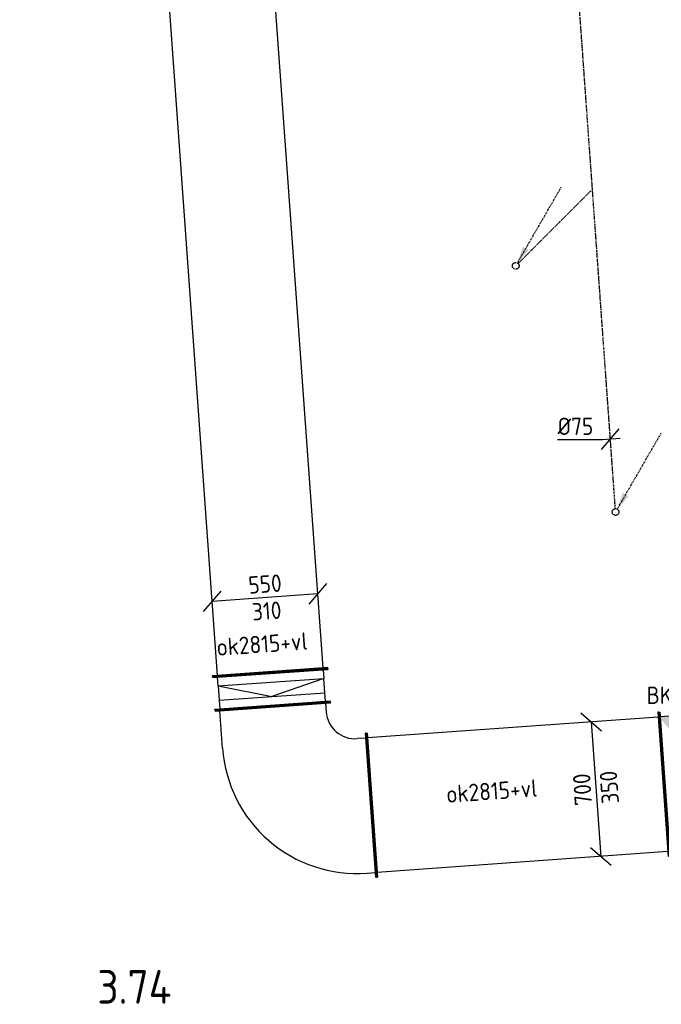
# Model space of a CAD drawing. Header units: millimetres. Extents: x -2745 to 52607, y -299 to 65129.
# Tile 7 of 40: x 28675 to 32006, y 1609 to 6720. Entities that reach past the tile are written whole.
import ezdxf

# ---------------------------------------------------------------- set-up
doc = ezdxf.new("R2010")
doc.units = ezdxf.units.MM
doc.linetypes.add('2322102', pattern=[45, 5, -2, 5, -2, 5, -2, 5, -2, 5, -2, 5, -5])
doc.linetypes.add('2322102_a', pattern=[19.5, 3, -2, 5, -2, 3, -4.5])
for name, color, linetype in [('bTuwkundig', 7, 'Continuous'), ('WL5627--', 4, '2322102'), ('WL570---_TOEVOER_D', 3, 'Continuous'), ('WM561---_RETOUR', 1, 'Continuous'), ('WM5627--', 1, 'Continuous'), ('WM570---', 1, 'Continuous'), ('WM570---_TOEVOER', 1, 'Continuous')]:
    doc.layers.add(name, color=color, linetype=linetype)
doc.styles.add('STABICAD-018', font='ISOCP.SHX', dxfattribs={"height": 90})
doc.styles.add('STABICAD-035', font='ISOCP.SHX', dxfattribs={"height": 175})

# ---------------------------------------------------------------- blocks, each defined once
blk = doc.blocks.new('*U383')
at = {"color": 0, "linetype": 'Continuous'}
for p, q in [((0, 300, -2970), (5, 300, -2970)), ((0, -300, -2970), (0, 300, -2970)), ((5, -300, -2970), (5, 300, -2970)), ((5, 275, -2970), (14342.4, 275, -2970)), ((0, -300, -2970), (5, -300, -2970)), ((5, -275, -2970), (14342.4, -275, -2970))]:
    blk.add_line(p, q, dxfattribs=at)
at = {"layer": 'WL570---_TOEVOER_D', "color": 2, "style": 'STABICAD-018'}
for tag, p in [('SECTIONCODE', (29303.9, 10599.8, 2970)), ('POSITIONCODE', (29320.1, 10373.6, 2970)), ('CODE', (29948, 3719.7, 2970))]:
    blk.add_attdef(tag, p, '', height=1.8, dxfattribs=at)
blk = doc.blocks.new('*U325')
at = {"color": 0, "linetype": 'Continuous'}
for p, q in [((320.6, 73.1, -4500), (228, -33.8, -4500)), ((-228, 33.8, -4500), (-320.6, -73.1, -4500)), ((274.3, 19.7, -4500), (-274.3, -19.7, -4500))]:
    blk.add_line(p, q, dxfattribs=at)
at = {"color": 0, "linetype": 'Continuous', "style": 'STABICAD-018'}
for s, p in [('550', (-82.6, 19.1, -4500)), ('310', (-63.6, -119.9, -4500))]:
    blk.add_text(s, height=90, rotation=4.1045, dxfattribs=at).set_placement(p)
at = {"layer": 'WM570---', "color": 2, "style": 'STABICAD-018'}
blk.add_attdef('CODE', (30097.7, 3380.5, 4500), '', height=1.8, dxfattribs=at)
blk = doc.blocks.new('*U326')
at = {"linetype": 'Continuous'}
for points in [[(-250, 350), (250, 350), (0, 0)], [(-250, -350), (250, -350), (0, 0)]]:
    blk.add_hatch(color=2, dxfattribs=at).paths.add_polyline_path(points, flags=0)
at = {"color": 2, "linetype": 'Continuous'}
for p, q in [((-250, 375, -3005), (-245, 375, -3005)), ((-250, -375, -3005), (-250, 375, -3005)), ((-245, -375, -3005), (-245, 375, -3005)), ((250, 375, -3005), (245, 375, -3005)), ((245, -375, -3005), (245, 375, -3005)), ((250, -375, -3005), (250, 375, -3005)), ((-245, 350, -3005), (245, 350, -3005)), ((-245, -350, -3005), (245, -350, -3005)), ((-250, -375, -3005), (-245, -375, -3005)), ((250, -375, -3005), (245, -375, -3005))]:
    blk.add_line(p, q, dxfattribs=at)
at = {"layer": 'WM570---_TOEVOER', "color": 1, "style": 'STABICAD-018'}
for tag, p in [('PRODUCTCODE', (33369.8, 3869.4, 3005)), ('PRODUCTCODE2', (32269.8, 2769.4, 3005))]:
    blk.add_attdef(tag, p, '', height=1.8, dxfattribs=at)
at = {"layer": 'WM570---_TOEVOER', "color": 2, "style": 'STABICAD-018'}
for tag, p in [('CODE', (32269.8, 2869.4, 3005)), ('FREETEXT', (32269.8, 2819.4, 3005)), ('SECTIONCODE', (32269.8, 2769.4, 3005)), ('POSITIONCODE', (32269.8, 2769.4, 3005)), ('INDICATIONTEXT', (33019.8, 2019.4, 3005))]:
    blk.add_attdef(tag, p, '', height=1.8, dxfattribs=at)
blk = doc.blocks.new('*U329')
at = {"color": 0, "linetype": 'Continuous'}
for p, q in [((0, 375, -2990), (5, 375, -2990)), ((0, -375, -2990), (0, 375, -2990)), ((5, -375, -2990), (5, 375, -2990)), ((1522.8, 375, -2990), (1517.8, 375, -2990)), ((1517.8, -375, -2990), (1517.8, 375, -2990)), ((1522.8, -375, -2990), (1522.8, 375, -2990)), ((5, 350, -2990), (1517.8, 350, -2990)), ((5, -350, -2990), (1517.8, -350, -2990)), ((0, -375, -2990), (5, -375, -2990)), ((1522.8, -375, -2990), (1517.8, -375, -2990))]:
    blk.add_line(p, q, dxfattribs=at)
at = {"layer": 'WM570---_TOEVOER', "color": 2, "style": 'STABICAD-018'}
for tag in ['SECTIONCODE', 'CODE', 'POSITIONCODE']:
    blk.add_attdef(tag, (32020.4, 2751.5, 2990), '', height=1.8, dxfattribs=at)
blk = doc.blocks.new('*U328')
at = {"color": 0, "linetype": 'Continuous'}
for p, q in [((-375, 475, -2990), (-375, 470, -2990)), ((375, 475, -2990), (-375, 475, -2990)), ((375, 470, -2990), (-375, 470, -2990)), ((-350, 470, -2990), (-350, 425, -2990)), ((350, 425, -2990), (350, 470, -2990)), ((375, 475, -2990), (375, 470, -2990)), ((-550, 300, -2990), (-545, 300, -2990)), ((-550, -300, -2990), (-550, 300, -2990)), ((-545, -300, -2990), (-545, 300, -2990)), ((-545, 275, -2990), (-500, 275, -2990)), ((-550, -300, -2990), (-545, -300, -2990)), ((-350, -275, -2990), (-545, -275, -2990))]:
    blk.add_line(p, q, dxfattribs=at)
for centre, radius in [((-500, 425, -2990), 150), ((-350, 425, -2990), 700)]:
    blk.add_arc(centre, radius, 270, 0, dxfattribs=at)
at = {"layer": 'WM570---_TOEVOER', "color": 2, "style": 'STABICAD-018'}
for tag in ['CODE', 'SECTIONCODE', 'POSITIONCODE']:
    blk.add_attdef(tag, (30027.7, 2608.5, 2990), '', height=1.8, dxfattribs=at)
blk = doc.blocks.new('*U330')
at = {"color": 0, "linetype": 'Continuous'}
for p, q in [((-50, 300, -2970), (-45, 300, -2970)), ((-50, -300, -2970), (-50, 300, -2970)), ((-45, -300, -2970), (-45, 300, -2970)), ((-45, 275, -2970), (0, 275, -2970)), ((74.6, 275, -2970), (0, 275, -2970)), ((0, -275, -2970), (0, 275, -2970)), ((0, 275, -2970), (74.6, 0, -2970)), ((119.6, 275, -2970), (74.6, 275, -2970)), ((74.6, -275, -2970), (74.6, 275, -2970)), ((124.6, 300, -2970), (119.6, 300, -2970)), ((119.6, -300, -2970), (119.6, 300, -2970)), ((124.6, -300, -2970), (124.6, 300, -2970)), ((0, -275, -2970), (74.6, 0, -2970)), ((-50, -300, -2970), (-45, -300, -2970)), ((0, -275, -2970), (-45, -275, -2970)), ((0, -275, -2970), (74.6, -275, -2970)), ((74.6, -275, -2970), (119.6, -275, -2970)), ((124.6, -300, -2970), (119.6, -300, -2970))]:
    blk.add_line(p, q, dxfattribs=at)
at = {"layer": 'WM570---_TOEVOER', "color": 2, "style": 'STABICAD-018'}
for tag in ['CODE', 'SECTIONCODE', 'POSITIONCODE']:
    blk.add_attdef(tag, (29979.4, 3281.4, 2970), '', height=1.8, dxfattribs=at)
blk = doc.blocks.new('*U331')
at = {"color": 0, "linetype": 'Continuous'}
for p, q in [((-78.5, 395.4, -2990), (28.4, 302.8, -2990)), ((-25.1, 349.1, -2990), (25.1, -349.1, -2990)), ((-28.4, -302.8, -2990), (78.5, -395.4, -2990))]:
    blk.add_line(p, q, dxfattribs=at)
at = {"color": 0, "linetype": 'Continuous', "style": 'STABICAD-018'}
for s, p in [('700', (-19.1, -82.6, -2990)), ('350', (120.5, -72.6, -2990))]:
    blk.add_text(s, height=90, rotation=94.1045, dxfattribs=at).set_placement(p)
at = {"layer": 'WM570---_TOEVOER', "color": 2, "style": 'STABICAD-018'}
blk.add_attdef('CODE', (31666.4, 2726.1, 2990), '', height=1.8, dxfattribs=at)
blk = doc.blocks.new('*U348')
at = {"linetype": '2322102'}
blk.add_hatch(color=2, dxfattribs=at).paths.add_polyline_path([(8.8, 15.2), (37.3, 99.7), (67.7, 82.2)], flags=0)
at = {"color": 2, "linetype": '2322102_a'}
blk.add_line((8.8, 15.2, 3000), (236.2, 409.2, 3000), dxfattribs=at)
at = {"color": 0, "linetype": '2322102'}
blk.add_line((0, 0), (0, 0, 3000), dxfattribs=at)
blk.add_circle((0, 0, 3000), 17.5, dxfattribs=at)
at = {"color": 2, "linetype": '2322102'}
blk.add_circle((0, 0, 3000), 17.5, dxfattribs=at)
at = {"layer": 'WM570---_TOEVOER', "color": 2, "style": 'STABICAD-018'}
for tag, p in [('SECTIONCODE', (31768.6, 4314.5, 1499.5)), ('POSITIONCODE', (31768.6, 4314.5, 1499.5)), ('CODE', (31768.6, 4264.5)), ('FLOORCODE', (31818.6, 4164.5))]:
    blk.add_attdef(tag, p, '', height=1.2, dxfattribs=at)
blk = doc.blocks.new('*U349')
at = {"linetype": '2322102'}
blk.add_hatch(color=2, dxfattribs=at).paths.add_polyline_path([(8.8, 15.2), (37.3, 99.7), (67.7, 82.2)], flags=0)
at = {"color": 2, "linetype": '2322102_a'}
blk.add_line((8.8, 15.2, 3000), (236.2, 409.2, 3000), dxfattribs=at)
at = {"color": 0, "linetype": '2322102'}
blk.add_line((0, 0), (0, 0, 3000), dxfattribs=at)
blk.add_circle((0, 0, 3000), 17.5, dxfattribs=at)
at = {"color": 2, "linetype": '2322102'}
blk.add_circle((0, 0, 3000), 17.5, dxfattribs=at)
at = {"layer": 'WM570---_TOEVOER', "color": 2, "style": 'STABICAD-018'}
for tag, p in [('SECTIONCODE', (31250.1, 5592, 1499.5)), ('POSITIONCODE', (31250.1, 5592, 1499.5)), ('CODE', (31250.1, 5542)), ('FLOORCODE', (31300.1, 5442))]:
    blk.add_attdef(tag, p, '', height=1.2, dxfattribs=at)
blk = doc.blocks.new('*U527')
at = {"color": 0, "linetype": 'Continuous'}
for p, q in [((-46.3, -53.5), (46.3, 53.5)), ((49.9, 3.6), (-40.3, -2.9)), ((-40.3, -2.9), (-274.1, -2.9))]:
    blk.add_line(p, q, dxfattribs=at)
at = {"color": 0, "linetype": 'Continuous', "style": 'STABICAD-018'}
blk.add_text('%%c75', height=90, dxfattribs=at).set_placement((-274.1, 22.1))
at = {"layer": 'WM561---_RETOUR', "color": 2, "style": 'STABICAD-018'}
blk.add_attdef('CODE', (31741.5, 4542.4), '', height=1.2, dxfattribs=at)

msp = doc.modelspace()

# ---------------------------------------------------------------- linework, layer by layer
at = {"layer": 'WL5627--', "linetype": '2322102'}
for p, q in [((31648.4, 5840.3), (31389.4, 9449.5)), ((31262.5, 5454.4), (31648.4, 5840.3)), ((31767.4, 4182), (31648.4, 5840.3))]:
    msp.add_line(p, q, dxfattribs=at)

# ---------------------------------------------------------------- block references
for name, p in [('*U349', (31250.1, 5442)), ('*U348', (31768.6, 4164.5))]:
    msp.add_blockref(name, p, dxfattribs=at)
at = {"layer": 'WL570---_TOEVOER_D', "linetype": 'Continuous'}
for name, p, rotation in [('*U383', (29975.9, 3331.2, 2970), 94.1044685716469), ('*U330', (29979.4, 3281.4, 2970), 274.1044685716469), ('*U328', (30027.7, 2608.5, 2990), 274.1044685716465), ('*U329', (32020.4, 2751.5, 2990), 184.1044685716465)]:
    msp.add_blockref(name, p, dxfattribs=dict(at, rotation=rotation))
at = {"layer": 'WL570---_TOEVOER_D', "color": 2, "linetype": 'Continuous'}
ref = msp.add_blockref('*U326', (32269.8, 2769.4, 3005), dxfattribs=dict(at, rotation=184.1044685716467))
ref.add_attrib('INDICATIONTEXT', 'BK', (31929.2, 3168.2, 3005), dxfattribs={"layer": '0', "color": 2, "linetype": 'Continuous', "height": 90, "style": 'STABICAD-018'})
at = {"layer": 'WM5627--', "linetype": 'Continuous'}
msp.add_blockref('*U527', (31741.5, 4542.4), dxfattribs=at)
at = {"layer": 'WM570---_TOEVOER', "linetype": 'Continuous'}
for name, p in [('*U325', (29947.9, 3720.5, 4500)), ('*U331', (31666.4, 2726.1, 2990))]:
    msp.add_blockref(name, p, dxfattribs=at)

# ---------------------------------------------------------------- texts
at = {"layer": 'bTuwkundig', "color": 3, "style": 'STABICAD-035'}
msp.add_text('3.74', height=175, dxfattribs=at).set_placement((29077.8, 1612.1, -500))
at = {"layer": 'WM570---_TOEVOER', "style": 'STABICAD-018'}
for p in [(29699.7, 3417.2), (30892.1, 2654.1)]:
    msp.add_text('ok2815+vl', height=90, rotation=4.1, dxfattribs=at).set_placement(p)

doc.saveas('drawing.dxf')
